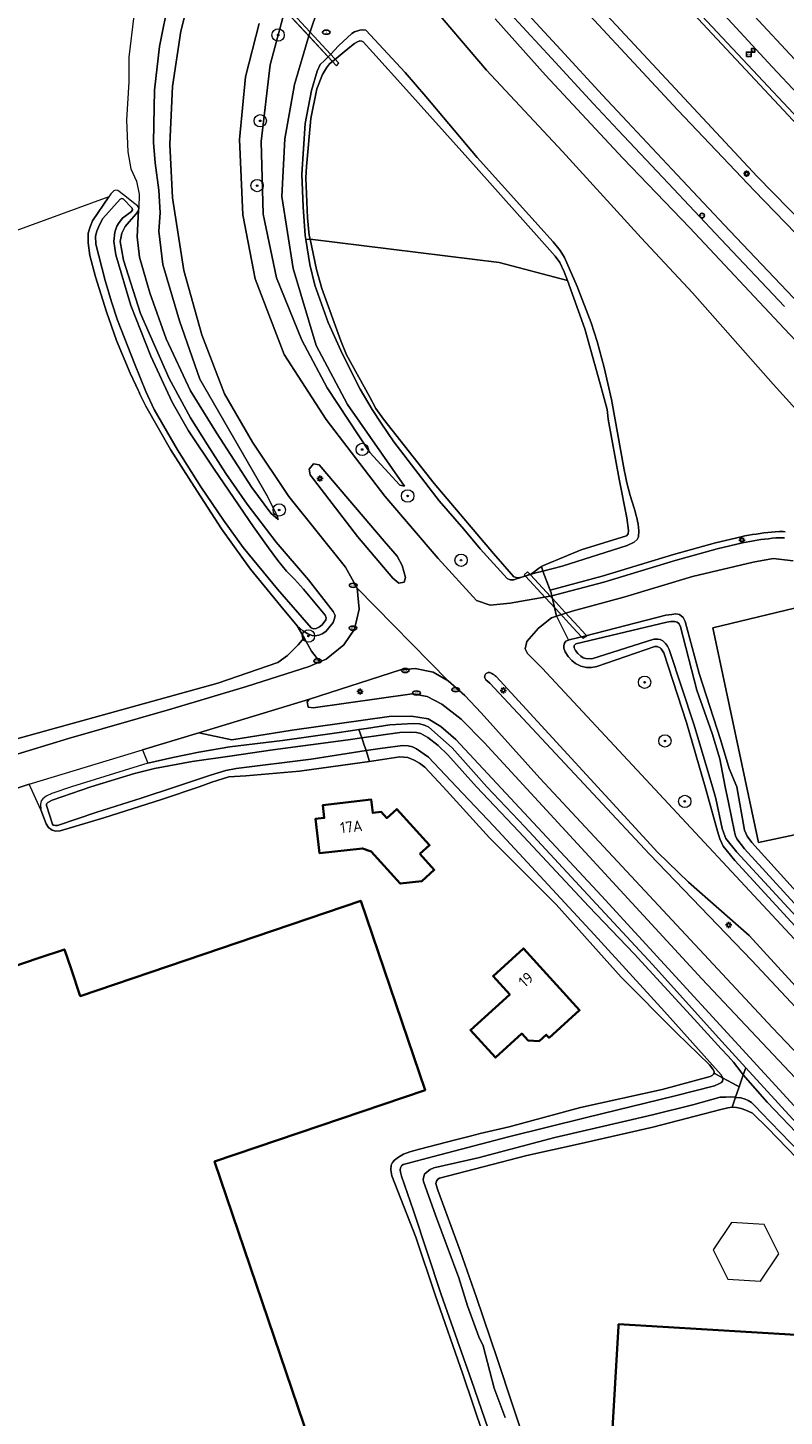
# Model space of a CAD drawing. Header units: metres. Extents: x 89394 to 92106, y 463550 to 466167.
# Tile 16 of 112: x 90284 to 90406, y 464898 to 465123. Entities that reach past the tile are written whole.
import ezdxf
from ezdxf.enums import TextEntityAlignment as Align

# ---------------------------------------------------------------- set-up
doc = ezdxf.new("R2010")
doc.units = ezdxf.units.M
for name, color, linetype, lineweight in [('B-PV-GR-BOOM-S', 90, 'Continuous', 25), ('B-PV-GR-BOUWLAND-GV', 80, 'Continuous', 13), ('B-PV-GR-GROENVOORZIENING-GV', 80, 'Continuous', 18), ('B-PV-GW-TALUD_KRUIN-G', 90, 'Continuous', 18), ('B-PV-IE-MEUBILAIR-S', 7, 'Continuous', 25), ('B-PV-IE-MEUBILAIR_WEGMEUBILAIR-G', 7, 'Continuous', 18), ('B-PV-IE-TERREINAFSCHEIDING_KUNSTMATIG_HEKWERK-G', 20, 'IE-TERREINAFSCHEIDING_KUNSTMATIG-SO', 18), ('B-PV-KW-KUNSTWERK_DUIKER-GV', 150, 'Continuous', 18), ('B-PV-OG-BEBOUWING-GV', 7, 'Continuous', 35), ('B-PV-OG-BEBOUWING-T18', 1, 'Continuous', 18), ('B-PV-OG-BEBOUWING_SCHUUR-GV', 7, 'Continuous', 18), ('B-PV-OG-TERREIN_BEGROEID-GV', 7, 'Continuous', 18), ('B-PV-OG-TERREIN_ERF-GV', 50, 'Continuous', 18), ('B-PV-OG-TERREIN_OEVER-GV', 7, 'Continuous', 18), ('B-PV-OG-WATER-GV', 130, 'Continuous', 18), ('B-PV-OG-WEG-GV', 7, 'Continuous', 18), ('B-PV-VH-VERHARDING_ASFALT-GV', 210, 'Continuous', 18), ('B-PV-VH-VERHARDING_OPEN-GV', 40, 'Continuous', 18), ('B-PV-VH-VERHARDING_OPEN_TEGEL-GV', 90, 'Continuous', 18)]:
    doc.layers.add(name, color=color, linetype=linetype, lineweight=lineweight)
doc.styles.add('NLCS-ISO', font='NLCS-ISO.ttf')
doc.styles.add('NLCS-ISO-M500-T18', font='NLCS-ISO.ttf', dxfattribs={"height": 0.9})
doc.linetypes.add('IE-TERREINAFSCHEIDING_KUNSTMATIG-SO', pattern='A,4,[82,NLCS.SHX,S=0.75,R=90,X=0,Y=0],4,-2', length=10)

# ---------------------------------------------------------------- blocks, each defined once
blk = doc.blocks.new('SIE-MEUBILAIR_BORD_WEGWIJZER-SO')
blk.add_lwpolyline([(-0.75, -0.75), (0.75, -0.75), (0.75, 0.75), (-0.75, 0.75)], close=True)
at = {"style": 'NLCS-ISO'}
blk.add_text('ww', height=0.75, dxfattribs=at).set_placement((0, 0.125), align=Align.MIDDLE_CENTER)
blk = doc.blocks.new('SIE-MEUBILAIR_BORD_WAARSCHUWINGSHEK-SO')
blk.add_lwpolyline([(-0.5625, -0.5625), (0.5625, -0.5625), (0.5625, 0.5625), (-0.5625, 0.5625)], close=True)
at = {"style": 'NLCS-ISO'}
blk.add_text('wh', height=0.7, dxfattribs=at).set_placement((0, 0), align=Align.MIDDLE_CENTER)
blk = doc.blocks.new('SIE-MEUBILAIR_BORD_VERKEER-SO')
blk.add_lwpolyline([(-0.5625, -0.5625), (0.5625, -0.5625), (0.5625, 0.5625), (-0.5625, 0.5625)], close=True)
at = {"style": 'NLCS-ISO'}
blk.add_text('vb', height=0.75, dxfattribs=at).set_placement((0, 0), align=Align.MIDDLE_CENTER)
blk = doc.blocks.new('SIE-MEUBILAIR_PAAL_LICHTMAST-SO')
for points in [[(-0.62, 0), (-1, 0)], [(-0.71, 0.71), (-0.44, 0.44)], [(0, 1), (0, 0.62)], [(0.44, 0.44), (0.71, 0.71)], [(1, 0), (0.62, 0)], [(-0.71, -0.71), (-0.44, -0.44)], [(0, -0.62), (0, -1)], [(0.44, -0.44), (0.71, -0.71)]]:
    blk.add_lwpolyline(points)
blk.add_circle((0, 0), 0.5)
blk = doc.blocks.new('SIE-MEUBILAIR_PAAL_VERKEERSBORD-SO')
blk.add_circle((0, 0), 0.75)
at = {"style": 'NLCS-ISO'}
blk.add_text('vb', height=0.75, dxfattribs=at).set_placement((0, 0.07), align=Align.MIDDLE_CENTER)
blk = doc.blocks.new('SIE-MEUBILAIR_PUT_RIOOLPUT-SO')
blk.add_ellipse((0, 0), major_axis=(1.25, 0), ratio=0.54)
at = {"style": 'NLCS-ISO'}
blk.add_text('ri', height=0.75, dxfattribs=at).set_placement((-0.04, 0.07), align=Align.MIDDLE_CENTER)
blk = doc.blocks.new('SIE-MEUBILAIR_PUT_KOLK-SO')
blk.add_ellipse((0, 0), major_axis=(1.25, 0), ratio=0.54)
at = {"style": 'NLCS-ISO'}
blk.add_text('klk', height=0.75, dxfattribs=at).set_placement((0.03, 0), align=Align.MIDDLE_CENTER)
blk = doc.blocks.new('SGR-BOOM_GBKN-SO')
at = {"linetype": 'ByBlock', "lineweight": 18}
h = blk.add_hatch(color=0, dxfattribs=at)
h.dxf.hatch_style = 1
edge = h.paths.add_edge_path()
edge.add_arc((0, 0), 0.25, 0, 360)
at = {"color": 0, "linetype": 'ByBlock', "lineweight": 18}
for radius in [2, 0.25]:
    blk.add_circle((0, 0), radius, dxfattribs=at)
at = {"color": 0, "linetype": 'ByBlock', "lineweight": 18, "style": 'NLCS-ISO'}
blk.add_attdef('SOORT', (2.5, 0), '', height=1.5, dxfattribs=at)

msp = doc.modelspace()

# ---------------------------------------------------------------- linework, layer by layer
at = {"layer": 'B-PV-GR-BOUWLAND-GV', "flags": 128}
for points in [[(90328.24, 465024.071), (90327.112, 465026.027), (90324.489, 465029.239), (90319.597, 465035.235), (90318.439, 465036.788), (90314.878, 465041.767), (90310.432, 465048.578), (90306.616, 465054.56), (90302.622, 465061.62), (90301.635, 465063.529), (90301.586, 465063.718), (90301.549, 465063.863), (90301.387, 465064.212), (90301.026, 465064.985), (90300.091, 465066.945), (90297.867, 465072.252), (90296.249, 465076.86), (90294.466, 465082.534), (90293.538, 465085.992), (90293.282, 465088.02), (90293.303, 465089.583), (90293.585, 465090.617), (90293.97, 465091.598), (90296.611, 465095.494), (90250.826, 465078.759)], [(90163.928, 464970.299), (90168.815, 464971.527), (90171.28, 464970.787), (90177.207, 464971.951), (90273.107, 465005.399), (90314.276, 465016.783), (90324.013, 465020.092), (90325.57, 465021.231), (90327.289, 465022.984), (90328.24, 465024.071)]]:
    msp.add_lwpolyline(points, dxfattribs=at)
at = {"layer": 'B-PV-GR-GROENVOORZIENING-GV', "flags": 128}
for points in [[(90407.473, 465036.562), (90404.198, 465036.914), (90400.968, 465036.35), (90391.16, 465034.04), (90380.037, 465030.662), (90371.642, 465028.405), (90369.123, 465027.579), (90368.334, 465027.321), (90366.195, 465025.671), (90364.327, 465023.511), (90364.055, 465022.323), (90364.417, 465021.574), (90366.819, 465019.185), (90422.977, 464958.851)], [(90409.572, 464975.458), (90398.004, 464988.044), (90396.126, 464990.37), (90395.58, 464991.556), (90395.203, 464992.824), (90393.192, 465000), (90390.177, 465010.392), (90386.532, 465021.663), (90386.054, 465022.335), (90385.915, 465022.491), (90385.444, 465022.689), (90385.034, 465022.707), (90375.677, 465019.435), (90374.778, 465019.306), (90373.971, 465019.291), (90373.051, 465019.508), (90372.198, 465019.929), (90371.615, 465020.411), (90371.022, 465021.072), (90370.532, 465021.847), (90370.322, 465022.414), (90370.302, 465022.837), (90370.409, 465023.22), (90370.657, 465023.537), (90371.082, 465023.725), (90371.161, 465023.749), (90373.888, 465024.446), (90386.856, 465027.757), (90387.806, 465027.898), (90388.473, 465027.966), (90389.035, 465027.869), (90389.631, 465027.387), (90389.981, 465026.717), (90392.228, 465018.321), (90395.675, 465007.616), (90397.112, 465002.921), (90398.352, 465000), (90399.584, 464992.935), (90400.021, 464992.003), (90400.765, 464990.955), (90410.034, 464980.729)], [(90417.84, 464994.38), (90401.847, 464990.991), (90394.416, 465025.739), (90410.593, 465029.592)]]:
    msp.add_lwpolyline(points, dxfattribs=at)
at = {"layer": 'B-PV-GW-TALUD_KRUIN-G', "flags": 128}
msp.add_lwpolyline([(90481.565, 465006.145), (90467.77, 465017.34), (90451.246, 465030.417), (90443.358, 465037.094), (90436.661, 465042.626), (90435.063, 465044.103), (90429.571, 465049.605), (90414.565, 465065.135), (90405.984, 465074.155), (90390.718, 465090.494), (90379.856, 465101.75), (90367.37, 465115.179), (90359.172, 465124.306)], dxfattribs=at)
at = {"layer": 'B-PV-IE-MEUBILAIR_WEGMEUBILAIR-G', "flags": 128}
msp.add_lwpolyline([(90488.898, 465023.571), (90488.115, 465024.404), (90482.914, 465029.914), (90446.475, 465068.092), (90441.088, 465073.694), (90411.582, 465104.601), (90369.691, 465149.343), (90326.25, 465196.536), (90280.536, 465246.816), (90224.754, 465309.554), (90174.204, 465366.298), (90150.214, 465393.197), (90128.736, 465416.877), (90125.892, 465420.082), (90123.053, 465423.292), (90120.22, 465426.507), (90117.393, 465429.727), (90114.572, 465432.952), (90079.402, 465473.347)], dxfattribs=at)
at = {"layer": 'B-PV-IE-TERREINAFSCHEIDING_KUNSTMATIG_HEKWERK-G', "flags": 128}
for points in [[(90366.761, 465035.394), (90366.89, 465034.916)], [(90368.236, 465031.405), (90366.89, 465034.916)], [(90368.387, 465030.876), (90369.123, 465027.579)], [(90369.123, 465027.579), (90371.082, 465023.725)]]:
    msp.add_lwpolyline(points, dxfattribs=at)
at = {"layer": 'B-PV-KW-KUNSTWERK_DUIKER-GV', "flags": 128}
for points in [[(90303.65, 465149.818), (90303.249, 465149.228), (90333.506, 465116.685), (90333.904, 465117.143)], [(90368.524, 465030.389), (90368.133, 465030.813), (90364.901, 465034.319), (90364.453, 465034.805), (90363.89, 465034.307), (90364.101, 465034.079), (90367.311, 465030.612), (90368.966, 465028.823), (90369.711, 465028.019), (90371.186, 465026.425), (90373.119, 465024.338), (90373.404, 465024.03), (90374.035, 465024.412), (90373.894, 465024.565), (90371.972, 465026.65), (90370.489, 465028.258)]]:
    msp.add_lwpolyline(points, close=True, dxfattribs=at)
at = {"layer": 'B-PV-OG-BEBOUWING-GV', "flags": 128}
for points in [[(90347.01, 464989.105), (90348.563, 464990.507), (90343.253, 464996.368), (90341.649, 464994.925), (90340.734, 464995.913), (90339.361, 464995.767), (90339.14, 464997.916), (90331.3, 464997.034), (90331.523, 464994.946), (90330.541, 464994.846), (90330.125, 464994.8), (90330.734, 464989.244), (90337.69, 464990.008), (90339.095, 464989.492), (90343.814, 464984.309), (90347.317, 464984.688), (90349.342, 464986.522)], [(90203.843, 464851.331), (90219.186, 464805.809), (90344.444, 464848.599), (90329.177, 464893.896), (90313.746, 464939.343), (90347.84, 464950.864), (90337.44, 464981.53), (90292.005, 464966.093), (90290.51, 464970.488), (90289.428, 464973.669), (90285.215, 464972.235), (90266.697, 464965.931), (90261.534, 464981.088), (90230.836, 464970.68), (90170.251, 464950.139), (90188.318, 464896.997)], [(90366.34, 464958.815), (90367.479, 464959.85), (90367.937, 464959.347), (90372.871, 464963.805), (90363.777, 464973.81), (90358.863, 464969.344), (90361.554, 464966.384), (90355.19, 464960.599), (90359.232, 464956.152), (90363.51, 464960.04), (90364.525, 464958.922)], [(90404.438, 464881.429), (90404.123, 464876.138), (90418.099, 464875.307), (90418.753, 464886.318), (90413.169, 464886.65), (90413.505, 464892.304), (90413.934, 464892.278), (90415.037, 464910.839), (90379.186, 464912.969), (90379.167, 464912.651), (90378.073, 464894.244), (90409.074, 464892.402), (90408.734, 464886.674), (90407.51, 464886.766), (90404.765, 464886.929)]]:
    msp.add_lwpolyline(points, close=True, dxfattribs=at)
at = {"layer": 'B-PV-OG-BEBOUWING_SCHUUR-GV', "flags": 128}
msp.add_lwpolyline([(90394.512, 464925.028), (90396.881, 464920.286), (90402.182, 464919.962), (90405.114, 464924.381), (90402.744, 464929.123), (90397.443, 464929.447)], close=True, dxfattribs=at)
at = {"layer": 'B-PV-OG-TERREIN_BEGROEID-GV', "flags": 128}
for points in [[(90259.444, 464997.987), (90277.304, 465003.915), (90290.115, 465007.791), (90306.816, 465012.578), (90318.91, 465016.243), (90329.058, 465019.471), (90330.815, 465020.226), (90329.466, 465021.945), (90328.24, 465024.071), (90327.289, 465022.984), (90325.57, 465021.231), (90324.013, 465020.092), (90314.276, 465016.783), (90273.107, 465005.399), (90177.207, 464971.951), (90171.28, 464970.787), (90168.815, 464971.527), (90163.928, 464970.299)], [(90408.203, 464947.681), (90376.387, 464982.339), (90352.814, 465007.664), (90350.37, 465009.725), (90348.345, 465010.971), (90345.637, 465011.429), (90342.007, 465011.336), (90326.348, 465009.142), (90316.543, 465007.579), (90311.182, 465008.734), (90302.107, 465005.974), (90302.958, 465003.783), (90307.004, 465004.743), (90311.218, 465005.61), (90316.251, 465006.431), (90324.738, 465007.495), (90333.533, 465008.692), (90335.78, 465009.042), (90337.106, 465009.248), (90338.354, 465009.442), (90342.158, 465010.034), (90345.889, 465010.229), (90346.951, 465010.163), (90347.73, 465009.961), (90348.443, 465009.644), (90352.255, 465006.288), (90357.839, 465000), (90364.002, 464993.5), (90374.908, 464981.737), (90384.651, 464971.224), (90395.912, 464958.755), (90399.777, 464954.512), (90407.921, 464945.574)]]:
    msp.add_lwpolyline(points, dxfattribs=at)
at = {"layer": 'B-PV-OG-TERREIN_ERF-GV', "flags": 128}
for points in [[(90358.947, 464890.161), (90353.975, 464904.878), (90349.456, 464917.764), (90346.322, 464927.096), (90342.438, 464937.027), (90342.282, 464937.955), (90342.348, 464938.712), (90342.578, 464939.158), (90342.892, 464939.547), (90343.516, 464940.044), (90344.364, 464940.51), (90345.379, 464940.89), (90346.957, 464941.319), (90352.786, 464942.814), (90355.152, 464943.401), (90356.758, 464943.857), (90361.459, 464944.946), (90373.036, 464948.051), (90386.211, 464950.995), (90393.985, 464953.11), (90394.352, 464953.246), (90394.551, 464953.44), (90394.666, 464953.635), (90394.641, 464953.916), (90394.422, 464954.284), (90393.898, 464954.992), (90388.576, 464960.142), (90379.6, 464969.185), (90369.059, 464980.943), (90358.281, 464991.694), (90350.794, 465000), (90347.799, 465003.14), (90346.936, 465003.805), (90346.058, 465004.277), (90345.039, 465004.701), (90343.759, 465004.807), (90338.835, 465004.089), (90337.636, 465003.914), (90327.522, 465002.509), (90318.826, 465001.765), (90316.068, 465001.571), (90313.29, 465000.71), (90311.245, 465000), (90305.176, 464997.946), (90295.819, 464994.953), (90288.746, 464992.856), (90288.043, 464992.781), (90287.456, 464992.957), (90286.873, 464993.413), (90286.459, 464994.008), (90285.618, 464996.237), (90283.756, 465000.393), (90278.263, 464998.609)], [(90412.668, 464935.043), (90403.363, 464944.736), (90400.841, 464947.155), (90399.808, 464947.645), (90399.054, 464947.908), (90398.27, 464948.086), (90397.625, 464948.123), (90397.576, 464948.114), (90396.894, 464947.992), (90395.74, 464947.755), (90384.727, 464944.867), (90372.622, 464942.106), (90364.318, 464940.278), (90350.18, 464936.645), (90349.925, 464936.452), (90349.668, 464936.118), (90349.607, 464935.754), (90349.686, 464935.36), (90349.929, 464934.683), (90353.506, 464924.869), (90356.158, 464917.284), (90359.538, 464907.444), (90361.994, 464899.945), (90365.588, 464889.289)]]:
    msp.add_lwpolyline(points, dxfattribs=at)
for points in [[(90348.563, 464990.507), (90347.01, 464989.105), (90349.342, 464986.522), (90347.317, 464984.688), (90343.814, 464984.309), (90339.095, 464989.492), (90337.69, 464990.008), (90330.734, 464989.244), (90330.125, 464994.8), (90330.541, 464994.846), (90331.523, 464994.946), (90331.3, 464997.034), (90339.14, 464997.916), (90339.361, 464995.767), (90340.734, 464995.913), (90341.649, 464994.925), (90343.253, 464996.368)], [(90329.177, 464893.896), (90344.444, 464848.599), (90219.186, 464805.809), (90203.843, 464851.331), (90188.318, 464896.997), (90170.251, 464950.139), (90230.836, 464970.68), (90261.534, 464981.088), (90266.697, 464965.931), (90285.215, 464972.235), (90289.428, 464973.669), (90290.51, 464970.488), (90292.005, 464966.093), (90337.44, 464981.53), (90347.84, 464950.864), (90313.746, 464939.343)], [(90366.34, 464958.815), (90364.525, 464958.922), (90363.51, 464960.04), (90359.232, 464956.152), (90355.19, 464960.599), (90361.554, 464966.384), (90358.863, 464969.344), (90363.777, 464973.81), (90372.871, 464963.805), (90367.937, 464959.347), (90367.479, 464959.85)], [(90418.753, 464886.318), (90418.099, 464875.307), (90404.123, 464876.138), (90404.438, 464881.429), (90404.765, 464886.929), (90407.51, 464886.766), (90408.734, 464886.674), (90409.074, 464892.402), (90378.073, 464894.244), (90379.167, 464912.651), (90379.186, 464912.969), (90415.037, 464910.839), (90413.934, 464892.278), (90413.505, 464892.304), (90413.169, 464886.65)]]:
    msp.add_lwpolyline(points, close=True, dxfattribs=at)
at = {"layer": 'B-PV-OG-TERREIN_OEVER-GV', "flags": 128}
for points in [[(90338.245, 465122.447), (90337.643, 465122.52), (90337.268, 465122.48), (90336.427, 465122.203), (90335.984, 465121.953), (90333.846, 465119.949), (90332.558, 465118.596), (90332.159, 465118.134), (90332.845, 465117.395), (90335.675, 465119.705), (90336.426, 465120.285), (90336.891, 465120.586), (90337.264, 465120.722), (90337.584, 465120.705), (90337.839, 465120.599), (90339.392, 465118.849), (90344.861, 465112.833), (90354.773, 465101.774), (90365.896, 465089.29), (90368.914, 465085.894), (90369.656, 465084.885), (90370.392, 465083.363), (90370.904, 465081.943), (90373.718, 465074.133), (90376.214, 465065.222), (90377.351, 465061.082), (90377.396, 465060.556), (90377.472, 465059.517), (90379.292, 465049.794), (90380.516, 465043.513), (90380.784, 465041.447), (90380.739, 465040.948), (90380.478, 465040.606), (90373.145, 465038.357), (90367.396, 465035.982), (90367.014, 465035.824), (90366.691, 465035.627), (90366.89, 465034.916), (90370.031, 465035.705), (90380.592, 465039.071), (90381.694, 465039.585), (90382.213, 465040.029), (90382.417, 465040.47), (90382.456, 465041.407), (90382.399, 465041.94), (90382.324, 465042.472), (90382.232, 465043), (90382.122, 465043.525), (90381.995, 465044.046), (90381.851, 465044.563), (90381.69, 465045.075), (90381.363, 465046.096), (90381.058, 465047.124), (90380.777, 465048.158), (90380.519, 465049.199), (90380.284, 465050.245), (90380.073, 465051.296), (90378.022, 465062.674), (90376.857, 465067.866), (90375.728, 465072.069), (90374.73, 465075.097), (90372.468, 465080.969), (90370.42, 465085.654), (90369.727, 465086.792), (90368.581, 465088.192), (90356.257, 465101.871), (90347.963, 465111.758), (90344.6, 465115.603)], [(90332.845, 465117.395), (90332.159, 465118.134), (90331.547, 465117.56), (90330.839, 465116.909), (90330.351, 465115.839), (90329.464, 465112.686), (90328.433, 465107.37), (90327.864, 465099.14), (90328.076, 465093.846), (90328.426, 465089.229), (90328.531, 465088.593), (90329.219, 465088.613), (90329.087, 465089.235), (90328.804, 465092.109), (90328.556, 465098.557), (90328.644, 465100.375), (90329.336, 465108.181), (90330.321, 465112.998), (90331.21, 465115.318), (90331.891, 465116.398), (90332.386, 465117.02)], [(90299.021, 465095.791), (90298.096, 465096.502), (90297.725, 465096.546), (90297.429, 465096.434), (90296.949, 465095.992), (90296.611, 465095.494), (90293.97, 465091.598), (90293.585, 465090.617), (90293.303, 465089.583), (90293.282, 465088.02), (90293.538, 465085.992), (90294.466, 465082.534), (90296.249, 465076.86), (90297.867, 465072.252), (90300.091, 465066.945), (90301.026, 465064.985), (90301.387, 465064.212), (90301.549, 465063.863), (90301.586, 465063.718), (90301.635, 465063.529), (90302.622, 465061.62), (90306.616, 465054.56), (90310.432, 465048.578), (90314.878, 465041.767), (90318.439, 465036.788), (90319.597, 465035.235), (90324.489, 465029.239), (90327.112, 465026.027), (90328.05, 465025.234), (90328.85, 465024.723), (90329.539, 465024.471), (90330.008, 465024.442), (90330.064, 465024.438), (90330.067, 465024.438), (90330.615, 465024.508), (90331.195, 465024.744), (90331.751, 465025.108), (90332.247, 465025.734), (90332.936, 465026.604), (90333.188, 465027.216), (90333.259, 465027.74), (90332.985, 465028.359), (90328.966, 465033.511), (90323.728, 465039.563), (90319.056, 465045.71), (90315.598, 465050.713), (90312.622, 465055.326), (90309.848, 465059.706), (90306.396, 465066.08), (90301.768, 465076.596), (90299.024, 465085.254), (90298.487, 465088.259), (90298.723, 465089.601), (90299.288, 465090.67), (90299.913, 465091.443), (90301.07, 465092.735), (90301.448, 465093.268), (90301.518, 465093.703), (90301.253, 465094.039), (90300.861, 465094.378)], [(90315.186, 465043.139), (90311.541, 465048.542), (90307.751, 465054.549), (90303.967, 465061.069), (90302.635, 465063.995), (90300.772, 465068.529), (90298.033, 465075.547), (90297.085, 465078.507), (90296.016, 465081.967), (90294.53, 465087.842), (90294.496, 465089.123), (90294.673, 465089.928), (90295.082, 465090.858), (90295.648, 465091.978), (90298.495, 465095.131), (90298.714, 465095.218), (90298.944, 465095.15), (90300.398, 465093.645), (90300.458, 465093.388), (90300.301, 465093.108), (90298.839, 465092.051), (90298.305, 465091.354), (90297.95, 465090.718), (90297.631, 465089.787), (90297.431, 465088.252), (90297.775, 465086.108), (90300.178, 465077.889), (90303.44, 465069.711), (90306.878, 465062.235), (90309.546, 465057.588), (90313.667, 465051.397), (90320.078, 465042.049), (90322.494, 465038.674), (90324.018, 465036.642), (90325.378, 465034.895), (90326.681, 465033.584), (90328.171, 465031.975), (90331.691, 465027.753), (90331.839, 465027.341), (90331.758, 465027.009), (90331.183, 465026.196), (90330.756, 465025.881), (90330.202, 465025.607), (90329.753, 465025.574), (90329.409, 465025.694), (90323.943, 465031.967), (90318.382, 465038.702)], [(90329.219, 465088.613), (90328.531, 465088.593), (90329.197, 465084.555), (90330.012, 465081.2), (90332.148, 465075.151), (90334.451, 465069.996), (90337.324, 465064.372), (90339.279, 465061.066), (90340.723, 465058.844), (90342.798, 465055.806), (90350.103, 465046.28), (90354.104, 465041.679), (90356.791, 465038.48), (90361.123, 465033.721), (90361.633, 465033.509), (90362.235, 465033.488), (90362.504, 465033.576), (90365.22, 465034.461), (90365.77, 465034.629), (90366.89, 465034.916), (90366.691, 465035.627), (90366.213, 465035.335), (90365.734, 465034.944), (90365.061, 465034.479), (90363.504, 465033.936), (90362.824, 465033.816), (90362.21, 465033.965), (90358.942, 465037.737), (90349.34, 465049.06), (90341.098, 465059.495), (90339.891, 465061.202), (90338.84, 465063.15), (90335.137, 465069.912), (90334.18, 465072.154), (90331.101, 465080.638), (90330.257, 465083.724)], [(90337.106, 465009.248), (90337.583, 465007.9), (90343.782, 465008.773), (90345.537, 465008.801), (90346.473, 465008.789), (90347.149, 465008.613), (90348.281, 465007.971), (90349.968, 465006.654), (90351.537, 465005.135), (90356.185, 465000), (90363.002, 464992.722), (90374.352, 464980.588), (90381.718, 464972.942), (90391.432, 464962.345), (90395.805, 464957.573), (90396.939, 464956.351), (90397.769, 464955.414), (90399.011, 464953.77), (90399.371, 464953.354), (90399.777, 464954.512), (90395.912, 464958.755), (90384.651, 464971.224), (90374.908, 464981.737), (90364.002, 464993.5), (90357.839, 465000), (90352.255, 465006.288), (90348.443, 465009.644), (90347.73, 465009.961), (90346.951, 465010.163), (90345.889, 465010.229), (90342.158, 465010.034), (90338.354, 465009.442)], [(90337.583, 465007.9), (90337.106, 465009.248), (90335.78, 465009.042), (90333.533, 465008.692), (90324.738, 465007.495), (90316.251, 465006.431), (90311.218, 465005.61), (90307.004, 465004.743), (90302.958, 465003.783), (90290.606, 465000), (90287.422, 464998.908), (90286.461, 464998.443), (90285.951, 464998.029), (90285.694, 464997.695), (90285.575, 464997.192), (90285.618, 464996.237), (90286.459, 464994.008), (90286.873, 464993.413), (90287.456, 464992.957), (90288.043, 464992.781), (90288.746, 464992.856), (90295.819, 464994.953), (90305.176, 464997.946), (90311.245, 465000), (90313.29, 465000.71), (90316.068, 465001.571), (90318.826, 465001.765), (90327.522, 465002.509), (90337.636, 465003.914), (90338.835, 465004.089), (90338.288, 465005.835), (90329.384, 465004.435), (90317.232, 465002.967), (90315.588, 465002.643), (90313.079, 465001.856), (90307.432, 465000), (90301.867, 464998.13), (90294.708, 464995.865), (90288.336, 464993.703), (90287.999, 464993.707), (90287.635, 464993.768), (90287.497, 464993.911), (90286.554, 464996.954), (90286.558, 464997.235), (90286.729, 464997.457), (90287.464, 464997.841), (90293.738, 465000), (90300.787, 465002.124), (90304.014, 465002.927), (90310.102, 465004.09), (90316.211, 465004.919), (90323.207, 465005.955), (90335.374, 465007.589)], [(90338.288, 465005.835), (90338.835, 465004.089), (90343.759, 465004.807), (90345.039, 465004.701), (90346.058, 465004.277), (90346.936, 465003.805), (90347.799, 465003.14), (90350.794, 465000), (90358.281, 464991.694), (90369.059, 464980.943), (90379.6, 464969.185), (90388.576, 464960.142), (90393.898, 464954.992), (90394.422, 464954.284), (90394.641, 464953.916), (90394.666, 464953.635), (90395.983, 464952.868), (90395.942, 464953.052), (90395.778, 464953.363), (90386.592, 464963.587), (90375.248, 464976.086), (90359, 464993.588), (90352.938, 465000), (90348.376, 465004.762), (90346.433, 465006.12), (90345.784, 465006.436), (90345.121, 465006.637), (90344.25, 465006.674), (90340.964, 465006.256)]]:
    msp.add_lwpolyline(points, close=True, dxfattribs=at)
for points in [[(90410.034, 464980.729), (90400.765, 464990.955), (90400.021, 464992.003), (90399.584, 464992.935), (90398.352, 465000), (90397.112, 465002.921), (90395.675, 465007.616), (90392.228, 465018.321), (90389.981, 465026.717), (90389.631, 465027.387), (90389.035, 465027.869), (90388.473, 465027.966), (90387.806, 465027.898), (90386.856, 465027.757), (90373.888, 465024.446), (90371.161, 465023.749), (90371.082, 465023.725), (90370.657, 465023.537), (90370.409, 465023.22), (90370.302, 465022.837), (90370.322, 465022.414), (90370.532, 465021.847), (90371.022, 465021.072), (90371.615, 465020.411), (90372.198, 465019.929), (90373.051, 465019.508), (90373.971, 465019.291), (90374.778, 465019.306), (90375.677, 465019.435), (90385.034, 465022.707), (90385.444, 465022.689), (90385.915, 465022.491), (90386.054, 465022.335), (90386.532, 465021.663), (90390.177, 465010.392), (90393.192, 465000), (90395.203, 464992.824), (90395.58, 464991.556), (90396.126, 464990.37), (90398.004, 464988.044), (90409.572, 464975.458)], [(90409.821, 464976.95), (90398.336, 464989.422), (90396.568, 464991.634), (90396.214, 464992.453), (90395.943, 464993.214), (90394.912, 464998.084), (90394.402, 465000), (90391.419, 465009.956), (90387.365, 465022.231), (90387.103, 465022.773), (90386.776, 465023.2), (90386.345, 465023.59), (90385.9, 465023.827), (90385.529, 465023.883), (90384.863, 465023.879), (90374.828, 465020.718), (90373.867, 465020.756), (90373.433, 465020.864), (90373.065, 465021.151), (90372.597, 465021.58), (90372.193, 465022.059), (90371.981, 465022.485), (90372.011, 465022.843), (90372.246, 465023.135), (90386.987, 465026.644), (90387.629, 465026.763), (90388.219, 465026.768), (90388.679, 465026.66), (90389.008, 465026.374), (90389.232, 465025.884), (90391.852, 465015.613), (90394.336, 465008.636), (90395.576, 465004.52), (90396.434, 465000), (90396.981, 464997.439), (90397.958, 464992.711), (90398.117, 464992.035), (90398.308, 464991.584), (90399.55, 464989.939), (90407.603, 464981.133)], [(90359.116, 464892.905), (90355.386, 464903.872), (90350.431, 464917.775), (90345.977, 464931.362), (90344.001, 464936.973), (90343.841, 464937.593), (90343.79, 464937.959), (90343.85, 464938.295), (90344.051, 464938.601), (90344.306, 464938.822), (90344.701, 464938.957), (90349.207, 464940.133), (90361.375, 464943.314), (90373.99, 464946.434), (90388.323, 464949.98), (90394.716, 464951.58), (90395.421, 464951.88), (90395.845, 464952.099), (90395.989, 464952.321), (90396.048, 464952.573), (90395.983, 464952.868), (90394.666, 464953.635), (90394.551, 464953.44), (90394.352, 464953.246), (90393.985, 464953.11), (90386.211, 464950.995), (90373.036, 464948.051), (90361.459, 464944.946), (90356.758, 464943.857), (90355.152, 464943.401), (90352.786, 464942.814), (90346.957, 464941.319), (90345.379, 464940.89), (90344.364, 464940.51), (90343.516, 464940.044), (90342.892, 464939.547), (90342.578, 464939.158), (90342.348, 464938.712), (90342.282, 464937.955), (90342.438, 464937.027), (90346.322, 464927.096), (90349.456, 464917.764), (90353.975, 464904.878), (90358.947, 464890.161)], [(90407.921, 464945.574), (90399.777, 464954.512), (90399.371, 464953.354), (90403.214, 464948.915), (90412.574, 464939.165)], [(90365.588, 464889.289), (90361.994, 464899.945), (90359.538, 464907.444), (90356.158, 464917.284), (90353.506, 464924.869), (90349.929, 464934.683), (90349.686, 464935.36), (90349.607, 464935.754), (90349.668, 464936.118), (90349.925, 464936.452), (90350.18, 464936.645), (90364.318, 464940.278), (90372.622, 464942.106), (90384.727, 464944.867), (90395.74, 464947.755), (90396.894, 464947.992), (90397.576, 464948.114), (90398.107, 464949.723), (90397.359, 464949.805), (90396.545, 464949.76), (90395.646, 464949.715), (90391.195, 464948.482), (90384.69, 464946.855), (90380.523, 464945.899), (90368.867, 464943.188), (90356.446, 464939.926), (90349.267, 464938.28), (90348.674, 464938.007), (90348.164, 464937.649), (90347.766, 464937.261), (90347.621, 464936.898), (90347.559, 464936.422), (90347.583, 464936.085), (90349.532, 464930.614), (90353.301, 464920.488), (90354.702, 464915.979), (90356.545, 464910.958), (90357.228, 464909.49), (90358.307, 464905.327), (90359.03, 464902.651), (90360.792, 464897.857)], [(90413.233, 464935.929), (90402.266, 464947.271), (90401.38, 464948.181), (90400.687, 464948.864), (90400.158, 464949.207), (90399.684, 464949.438), (90398.957, 464949.616), (90398.228, 464949.71), (90398.107, 464949.723), (90397.576, 464948.114), (90397.625, 464948.123), (90398.27, 464948.086), (90399.054, 464947.908), (90399.808, 464947.645), (90400.841, 464947.155), (90403.363, 464944.736), (90412.668, 464935.043)]]:
    msp.add_lwpolyline(points, dxfattribs=at)
at = {"layer": 'B-PV-OG-WATER-GV', "flags": 128}
for points in [[(90329.219, 465088.613), (90359.858, 465084.864), (90370.904, 465081.943), (90370.392, 465083.363), (90369.656, 465084.885), (90368.914, 465085.894), (90365.896, 465089.29), (90354.773, 465101.774), (90344.861, 465112.833), (90339.392, 465118.849), (90337.839, 465120.599), (90337.584, 465120.705), (90337.264, 465120.722), (90336.891, 465120.586), (90336.426, 465120.285), (90335.675, 465119.705), (90332.845, 465117.395), (90332.386, 465117.02), (90331.891, 465116.398), (90331.21, 465115.318), (90330.321, 465112.998), (90329.336, 465108.181), (90328.644, 465100.375), (90328.556, 465098.557), (90328.804, 465092.109), (90329.087, 465089.235)], [(90315.186, 465043.139), (90318.382, 465038.702), (90323.943, 465031.967), (90329.409, 465025.694), (90329.753, 465025.574), (90330.202, 465025.607), (90330.756, 465025.881), (90331.183, 465026.196), (90331.758, 465027.009), (90331.839, 465027.341), (90331.691, 465027.753), (90328.171, 465031.975), (90326.681, 465033.584), (90325.378, 465034.895), (90324.018, 465036.642), (90322.494, 465038.674), (90320.078, 465042.049), (90313.667, 465051.397), (90309.546, 465057.588), (90306.878, 465062.235), (90303.44, 465069.711), (90300.178, 465077.889), (90297.775, 465086.108), (90297.431, 465088.252), (90297.631, 465089.787), (90297.95, 465090.718), (90298.305, 465091.354), (90298.839, 465092.051), (90300.301, 465093.108), (90300.458, 465093.388), (90300.398, 465093.645), (90298.944, 465095.15), (90298.714, 465095.218), (90298.495, 465095.131), (90295.648, 465091.978), (90295.082, 465090.858), (90294.673, 465089.928), (90294.496, 465089.123), (90294.53, 465087.842), (90296.016, 465081.967), (90297.085, 465078.507), (90298.033, 465075.547), (90300.772, 465068.529), (90302.635, 465063.995), (90303.967, 465061.069), (90307.751, 465054.549), (90311.541, 465048.542)], [(90329.219, 465088.613), (90330.257, 465083.724), (90331.101, 465080.638), (90334.18, 465072.154), (90335.137, 465069.912), (90338.84, 465063.15), (90339.891, 465061.202), (90341.098, 465059.495), (90349.34, 465049.06), (90358.942, 465037.737), (90362.21, 465033.965), (90362.824, 465033.816), (90363.504, 465033.936), (90365.061, 465034.479), (90365.734, 465034.944), (90366.213, 465035.335), (90366.691, 465035.627), (90367.014, 465035.824), (90367.396, 465035.982), (90373.145, 465038.357), (90380.478, 465040.606), (90380.739, 465040.948), (90380.784, 465041.447), (90380.516, 465043.513), (90379.292, 465049.794), (90377.472, 465059.517), (90377.396, 465060.556), (90377.351, 465061.082), (90376.214, 465065.222), (90373.718, 465074.133), (90370.904, 465081.943), (90359.858, 465084.864)], [(90338.288, 465005.835), (90337.952, 465006.857), (90337.807, 465007.267), (90337.583, 465007.9), (90335.374, 465007.589), (90323.207, 465005.955), (90316.211, 465004.919), (90310.102, 465004.09), (90304.014, 465002.927), (90300.787, 465002.124), (90293.738, 465000), (90287.464, 464997.841), (90286.729, 464997.457), (90286.558, 464997.235), (90286.554, 464996.954), (90287.497, 464993.911), (90287.635, 464993.768), (90287.999, 464993.707), (90288.336, 464993.703), (90294.708, 464995.865), (90301.867, 464998.13), (90307.432, 465000), (90313.079, 465001.856), (90315.588, 465002.643), (90317.232, 465002.967), (90329.384, 465004.435)], [(90337.952, 465006.857), (90338.288, 465005.835), (90340.964, 465006.256), (90344.25, 465006.674), (90345.121, 465006.637), (90345.784, 465006.436), (90346.433, 465006.12), (90348.376, 465004.762), (90352.938, 465000), (90359, 464993.588), (90375.248, 464976.086), (90386.592, 464963.587), (90395.778, 464953.363), (90395.942, 464953.052), (90395.983, 464952.868), (90397.632, 464952.029), (90398.691, 464951.435), (90399.371, 464953.354), (90399.011, 464953.77), (90397.769, 464955.414), (90396.939, 464956.351), (90395.805, 464957.573), (90391.432, 464962.345), (90381.718, 464972.942), (90374.352, 464980.588), (90363.002, 464992.722), (90356.185, 465000), (90351.537, 465005.135), (90349.968, 465006.654), (90348.281, 465007.971), (90347.149, 465008.613), (90346.473, 465008.789), (90345.537, 465008.801), (90343.782, 465008.773), (90337.583, 465007.9), (90337.807, 465007.267)], [(90398.691, 464951.435), (90398.107, 464949.723), (90398.228, 464949.71), (90398.957, 464949.616), (90399.684, 464949.438), (90400.158, 464949.207), (90400.687, 464948.864), (90401.38, 464948.181), (90402.266, 464947.271), (90413.233, 464935.929), (90415.148, 464934.219), (90415.816, 464933.818), (90416.152, 464933.757), (90416.461, 464933.753), (90416.686, 464933.806), (90416.913, 464934), (90417.056, 464934.166), (90417.115, 464934.446), (90416.923, 464934.786), (90416.425, 464935.325), (90412.574, 464939.165), (90403.214, 464948.915), (90399.371, 464953.354)]]:
    msp.add_lwpolyline(points, close=True, dxfattribs=at)
for points in [[(90407.603, 464981.133), (90399.55, 464989.939), (90398.308, 464991.584), (90398.117, 464992.035), (90397.958, 464992.711), (90396.981, 464997.439), (90396.434, 465000), (90395.576, 465004.52), (90394.336, 465008.636), (90391.852, 465015.613), (90389.232, 465025.884), (90389.008, 465026.374), (90388.679, 465026.66), (90388.219, 465026.768), (90387.629, 465026.763), (90386.987, 465026.644), (90372.246, 465023.135), (90372.011, 465022.843), (90371.981, 465022.485), (90372.193, 465022.059), (90372.597, 465021.58), (90373.065, 465021.151), (90373.433, 465020.864), (90373.867, 465020.756), (90374.828, 465020.718), (90384.863, 465023.879), (90385.529, 465023.883), (90385.9, 465023.827), (90386.345, 465023.59), (90386.776, 465023.2), (90387.103, 465022.773), (90387.365, 465022.231), (90391.419, 465009.956), (90394.402, 465000), (90394.912, 464998.084), (90395.943, 464993.214), (90396.214, 464992.453), (90396.568, 464991.634), (90398.336, 464989.422), (90409.821, 464976.95)], [(90360.792, 464897.857), (90359.03, 464902.651), (90358.307, 464905.327), (90357.228, 464909.49), (90356.545, 464910.958), (90354.702, 464915.979), (90353.301, 464920.488), (90349.532, 464930.614), (90347.583, 464936.085), (90347.559, 464936.422), (90347.621, 464936.898), (90347.766, 464937.261), (90348.164, 464937.649), (90348.674, 464938.007), (90349.267, 464938.28), (90356.446, 464939.926), (90368.867, 464943.188), (90380.523, 464945.899), (90384.69, 464946.855), (90391.195, 464948.482), (90395.646, 464949.715), (90396.545, 464949.76), (90397.359, 464949.805), (90398.107, 464949.723), (90398.691, 464951.435), (90397.632, 464952.029), (90395.983, 464952.868), (90396.048, 464952.573), (90395.989, 464952.321), (90395.845, 464952.099), (90395.421, 464951.88), (90394.716, 464951.58), (90388.323, 464949.98), (90373.99, 464946.434), (90361.375, 464943.314), (90349.207, 464940.133), (90344.701, 464938.957), (90344.306, 464938.822), (90344.051, 464938.601), (90343.85, 464938.295), (90343.79, 464937.959), (90343.841, 464937.593), (90344.001, 464936.973), (90345.977, 464931.362), (90350.431, 464917.775), (90355.386, 464903.872), (90359.116, 464892.905)]]:
    msp.add_lwpolyline(points, dxfattribs=at)
at = {"layer": 'B-PV-OG-WEG-GV', "flags": 128}
for points in [[(90377.439, 465140.021), (90437.403, 465075.791)], [(90332.217, 465137.499), (90330.541, 465135.588), (90328.786, 465133.3), (90326.555, 465130.023), (90326.114, 465129.145), (90325.307, 465126.428), (90325.129, 465125.695), (90328.998, 465121.534), (90330.628, 465126.37)], [(90341.075, 465134.652), (90343.403, 465132.489), (90348.116, 465127.322), (90357.814, 465115.983), (90370.083, 465102.816), (90382.859, 465088.833), (90391.164, 465079.96), (90404.201, 465065.164), (90432.498, 465033.959), (90448.591, 465016.737), (90464.326, 464999.035), (90470.154, 464992.585), (90473.699, 464988.783), (90475.239, 464987.45), (90478.314, 464985.514)], [(90306.385, 465127.638), (90304.841, 465119.834), (90304.017, 465112.768), (90303.868, 465104.29), (90304.13, 465101.004), (90304.756, 465096.575), (90304.935, 465092.919), (90304.749, 465089.957), (90305.405, 465084.523), (90308.072, 465075.414), (90311.348, 465065.987), (90322.259, 465047.085), (90323.817, 465043.955), (90324.037, 465043.233), (90322.872, 465044.283), (90319.78, 465048.439), (90314.07, 465057.274), (90309.873, 465064.101), (90305.926, 465072.508), (90303.256, 465079.953), (90301.601, 465085.746), (90301.24, 465089.021), (90301.448, 465093.268), (90301.07, 465092.735), (90299.913, 465091.443), (90299.288, 465090.67), (90298.723, 465089.601), (90298.487, 465088.259), (90299.024, 465085.254), (90301.768, 465076.596), (90306.396, 465066.08), (90309.848, 465059.706), (90312.622, 465055.326), (90315.598, 465050.713), (90319.056, 465045.71), (90323.728, 465039.563), (90328.966, 465033.511), (90332.985, 465028.359), (90333.259, 465027.74), (90333.188, 465027.216), (90332.936, 465026.604), (90332.247, 465025.734), (90331.751, 465025.108), (90331.195, 465024.744), (90330.615, 465024.508), (90330.067, 465024.438), (90330.064, 465024.438), (90330.008, 465024.442), (90329.539, 465024.471), (90328.85, 465024.723), (90328.05, 465025.234), (90327.112, 465026.027), (90328.24, 465024.071), (90329.466, 465021.945), (90330.815, 465020.226), (90331.837, 465020.666), (90334.711, 465022.969), (90336.404, 465025.507), (90337.185, 465028.72), (90336.83, 465032.154), (90334.955, 465035.526), (90325.76, 465046.973), (90319.909, 465055.766), (90315.385, 465063.612), (90311.676, 465073.127), (90308.764, 465083.542), (90306.925, 465095.308), (90306.49, 465104.02), (90306.929, 465113.376), (90308.309, 465122.29), (90310.487, 465131.149)], [(90358.334, 465128.786), (90368.339, 465117.931), (90375.078, 465110.609), (90379.089, 465106.307), (90387.212, 465097.676), (90395.74, 465088.62), (90406.024, 465077.745)], [(90406.024, 465077.745), (90395.74, 465088.62), (90387.212, 465097.676), (90379.089, 465106.307), (90375.078, 465110.609), (90368.339, 465117.931), (90358.334, 465128.786)], [(90300.693, 465124.781), (90299.866, 465118.079), (90299.881, 465114.098), (90299.48, 465107.901), (90299.724, 465102.796), (90300.192, 465100.042), (90301.1, 465098), (90301.533, 465095.923), (90301.518, 465093.703), (90301.448, 465093.268), (90301.24, 465089.021), (90301.601, 465085.746), (90303.256, 465079.953), (90305.926, 465072.508), (90309.873, 465064.101), (90314.07, 465057.274), (90319.78, 465048.439), (90322.872, 465044.283), (90324.037, 465043.233), (90323.817, 465043.955), (90322.259, 465047.085), (90311.348, 465065.987), (90308.072, 465075.414), (90305.405, 465084.523), (90304.749, 465089.957), (90304.935, 465092.919), (90304.756, 465096.575), (90304.13, 465101.004), (90303.868, 465104.29), (90304.017, 465112.768), (90304.841, 465119.834), (90306.385, 465127.638)], [(90432.498, 465033.959), (90404.201, 465065.164), (90391.164, 465079.96), (90382.859, 465088.833), (90370.083, 465102.816), (90357.814, 465115.983), (90348.116, 465127.322)], [(90407.48, 465079.116), (90397.193, 465089.994), (90388.668, 465099.047), (90380.552, 465107.671), (90376.55, 465111.963), (90369.81, 465119.286), (90362.491, 465127.227)], [(90321, 465123.526), (90318.779, 465114.893), (90317.804, 465104.744), (90318.317, 465092.591), (90320.355, 465082.239), (90325.017, 465069.99), (90331.824, 465059.421), (90341.347, 465047.031), (90349.952, 465036.967), (90356.161, 465030.142), (90358.407, 465029.375), (90361.602, 465029.692), (90368.387, 465030.876), (90368.236, 465031.405), (90368.074, 465031.827), (90366.89, 465034.916), (90365.77, 465034.629), (90365.22, 465034.461), (90362.504, 465033.576), (90362.235, 465033.488), (90361.633, 465033.509), (90361.123, 465033.721), (90356.791, 465038.48), (90354.104, 465041.679), (90350.103, 465046.28), (90342.798, 465055.806), (90340.723, 465058.844), (90339.279, 465061.066), (90337.324, 465064.372), (90334.451, 465069.996), (90332.148, 465075.151), (90330.012, 465081.2), (90329.197, 465084.555), (90328.531, 465088.593), (90328.426, 465089.229), (90328.076, 465093.846), (90327.864, 465099.14), (90328.433, 465107.37), (90329.464, 465112.686), (90330.351, 465115.839), (90330.839, 465116.909), (90331.547, 465117.56), (90332.159, 465118.134), (90328.998, 465121.534), (90326.683, 465113.679), (90325.13, 465104.853), (90324.663, 465095.546), (90326.493, 465083.895), (90330.232, 465071.421), (90335.293, 465061.855), (90344.504, 465048.666), (90343.764, 465048.818), (90338.886, 465054.106), (90331.981, 465064.571), (90327.873, 465072.303), (90323.792, 465082.377), (90321.621, 465092.707), (90321.277, 465104.468), (90322.777, 465116.875), (90325.129, 465125.695)], [(90330.628, 465126.37), (90328.998, 465121.534)], [(90359.172, 465124.306), (90367.37, 465115.179), (90379.856, 465101.75), (90390.718, 465090.494), (90405.984, 465074.155), (90414.565, 465065.135)], [(90481.13, 465005.609), (90481.565, 465006.145), (90467.77, 465017.34), (90451.246, 465030.417), (90443.358, 465037.094), (90436.661, 465042.626), (90435.063, 465044.103), (90429.571, 465049.605), (90414.565, 465065.135), (90405.984, 465074.155), (90390.718, 465090.494), (90379.856, 465101.75), (90367.37, 465115.179), (90359.172, 465124.306)], [(90416.543, 465103.268), (90404.051, 465116.542), (90396.931, 465124.237)], [(90328.998, 465121.534), (90332.159, 465118.134), (90332.558, 465118.596), (90333.846, 465119.949), (90335.984, 465121.953), (90336.427, 465122.203), (90337.268, 465122.48), (90337.643, 465122.52), (90338.245, 465122.447), (90344.6, 465115.603), (90347.963, 465111.758), (90356.257, 465101.871), (90368.581, 465088.192), (90369.727, 465086.792), (90370.42, 465085.654), (90372.468, 465080.969), (90374.73, 465075.097), (90375.728, 465072.069), (90376.857, 465067.866), (90378.022, 465062.674), (90380.073, 465051.296), (90380.284, 465050.245), (90380.519, 465049.199), (90380.777, 465048.158), (90381.058, 465047.124), (90381.363, 465046.096), (90381.69, 465045.075), (90381.851, 465044.563), (90381.995, 465044.046), (90382.122, 465043.525), (90382.232, 465043), (90382.324, 465042.472), (90382.399, 465041.94), (90382.456, 465041.407), (90382.417, 465040.47), (90382.213, 465040.029), (90381.694, 465039.585), (90380.592, 465039.071), (90370.031, 465035.705), (90366.89, 465034.916), (90368.074, 465031.827), (90376.53, 465034.095), (90388.084, 465037.569), (90394.872, 465039.476), (90399.027, 465040.46), (90399.646, 465040.584), (90400.255, 465040.697), (90400.867, 465040.804), (90401.48, 465040.901), (90402.094, 465040.99), (90402.709, 465041.07), (90403.326, 465041.143), (90403.944, 465041.206), (90404.562, 465041.263), (90405.219, 465041.313), (90405.552, 465041.308), (90405.85, 465041.293), (90406.149, 465041.271)], [(90406.149, 465041.271), (90405.85, 465041.293), (90405.552, 465041.308), (90405.219, 465041.313), (90404.562, 465041.263), (90403.944, 465041.206), (90403.326, 465041.143), (90402.709, 465041.07), (90402.094, 465040.99), (90401.48, 465040.901), (90400.867, 465040.804), (90400.255, 465040.697), (90399.646, 465040.584), (90399.027, 465040.46), (90394.872, 465039.476), (90388.084, 465037.569), (90376.53, 465034.095), (90368.074, 465031.827), (90368.236, 465031.405), (90368.387, 465030.876), (90376.804, 465033.133), (90388.363, 465036.609), (90395.123, 465038.508), (90399.24, 465039.483), (90399.835, 465039.602), (90400.432, 465039.713), (90401.031, 465039.817), (90401.63, 465039.912), (90402.231, 465039.999), (90402.833, 465040.078), (90403.436, 465040.149), (90404.04, 465040.211), (90404.645, 465040.266), (90405.25, 465040.312), (90405.52, 465040.308), (90405.789, 465040.295), (90406.058, 465040.275)]]:
    msp.add_lwpolyline(points, dxfattribs=at)
for points in [[(90328.998, 465121.534), (90325.129, 465125.695), (90322.777, 465116.875), (90321.277, 465104.468), (90321.621, 465092.707), (90323.792, 465082.377), (90327.873, 465072.303), (90331.981, 465064.571), (90338.886, 465054.106), (90343.764, 465048.818), (90344.504, 465048.666), (90335.293, 465061.855), (90330.232, 465071.421), (90326.493, 465083.895), (90324.663, 465095.546), (90325.13, 465104.853), (90326.683, 465113.679)], [(90351.578, 465017.136), (90349.153, 465018.523), (90346.235, 465019.138), (90343.864, 465018.943), (90329.145, 465014.187), (90328.724, 465013.713), (90328.905, 465012.876), (90329.737, 465012.753), (90345.753, 465015.009), (90348.193, 465014.599), (90350.557, 465013.333), (90353.695, 465010.945), (90357.43, 465007.179), (90392.683, 464968.883), (90413.963, 464946.29), (90419.168, 464940.156), (90420.489, 464939.805), (90421.807, 464940.332), (90422.811, 464941.321), (90404.082, 464960.948), (90366.44, 465001.404), (90356.905, 465011.943), (90354.303, 465014.755)]]:
    msp.add_lwpolyline(points, close=True, dxfattribs=at)
at = {"layer": 'B-PV-VH-VERHARDING_ASFALT-GV', "flags": 128}
for points in [[(90409.295, 465116.043), (90406.981, 465118.526), (90401.853, 465124.016), (90399.609, 465126.452), (90398.605, 465127.544), (90398.241, 465127.94), (90394.002, 465132.552), (90382.753, 465144.741), (90379.992, 465142.561), (90396.931, 465124.237), (90404.051, 465116.542), (90416.543, 465103.268), (90431.985, 465086.783), (90448.236, 465069.47), (90450.955, 465071.832), (90444.149, 465079.008), (90432.237, 465091.715), (90419.795, 465104.982), (90412.22, 465112.905)], [(90343.613, 465032.95), (90342.643, 465033.741), (90336.882, 465040.518), (90329.234, 465050.491), (90329.063, 465051.425), (90329.803, 465052.275), (90330.695, 465052.079), (90341.239, 465039.743), (90343.334, 465037.338), (90344.142, 465035.792), (90344.662, 465033.847), (90344.463, 465033.132)]]:
    msp.add_lwpolyline(points, close=True, dxfattribs=at)
for points in [[(90362.491, 465127.227), (90369.81, 465119.286), (90376.55, 465111.963), (90380.552, 465107.671), (90388.668, 465099.047), (90397.193, 465089.994), (90407.48, 465079.116), (90414.464, 465071.663), (90423.115, 465062.574), (90426.23, 465059.408), (90427.867, 465057.844), (90428.903, 465057.024), (90431.044, 465055.002), (90432.559, 465053.609), (90445.891, 465067.051), (90437.403, 465075.791), (90377.439, 465140.021)], [(90310.487, 465131.149), (90308.309, 465122.29), (90306.929, 465113.376), (90306.49, 465104.02), (90306.925, 465095.308), (90308.764, 465083.542), (90311.676, 465073.127), (90315.385, 465063.612), (90319.909, 465055.766), (90325.76, 465046.973), (90334.955, 465035.526), (90336.83, 465032.154), (90351.578, 465017.136), (90354.303, 465014.755), (90356.905, 465011.943), (90366.44, 465001.404), (90404.082, 464960.948), (90422.811, 464941.321)], [(90409.505, 465087.905), (90401.165, 465096.452), (90388.767, 465109.542), (90368.094, 465131.83)], [(90376.587, 465125.658), (90401.594, 465098.781), (90411.924, 465088.275)], [(90422.977, 464958.851), (90366.819, 465019.185), (90364.417, 465021.574), (90364.055, 465022.323), (90364.327, 465023.511), (90366.195, 465025.671), (90368.334, 465027.321), (90369.123, 465027.579), (90368.387, 465030.876), (90361.602, 465029.692), (90358.407, 465029.375), (90356.161, 465030.142), (90349.952, 465036.967), (90341.347, 465047.031), (90331.824, 465059.421), (90325.017, 465069.99), (90320.355, 465082.239), (90318.317, 465092.591), (90317.804, 465104.744), (90318.779, 465114.893), (90321, 465123.526)], [(90401.853, 465124.016), (90406.981, 465118.526)], [(90278.263, 464998.609), (90283.756, 465000.393), (90302.107, 465005.974), (90311.182, 465008.734), (90329.145, 465014.187), (90343.864, 465018.943), (90346.235, 465019.138), (90349.153, 465018.523), (90351.578, 465017.136), (90336.83, 465032.154), (90337.185, 465028.72), (90336.404, 465025.507), (90334.711, 465022.969), (90331.837, 465020.666), (90330.815, 465020.226), (90329.058, 465019.471), (90318.91, 465016.243), (90306.816, 465012.578), (90290.115, 465007.791), (90277.304, 465003.915)], [(90426.777, 464944.097), (90400.742, 464971.852), (90384.192, 464989.094), (90358.353, 465016.763), (90357.688, 465017.29), (90357.609, 465017.389), (90357.548, 465017.501), (90357.509, 465017.622), (90357.492, 465017.748), (90357.497, 465017.875), (90357.524, 465017.999), (90357.574, 465018.116), (90357.643, 465018.222), (90357.73, 465018.315), (90357.832, 465018.39), (90357.946, 465018.447), (90358.068, 465018.482), (90358.194, 465018.495), (90358.321, 465018.485), (90358.444, 465018.453), (90358.638, 465018.342), (90358.828, 465018.224), (90359.014, 465018.099), (90359.195, 465017.968), (90359.371, 465017.83), (90385.53, 464989.363), (90390.498, 464984.533), (90400.32, 464975.896), (90428.168, 464945.489)], [(90413.963, 464946.29), (90392.683, 464968.883), (90357.43, 465007.179), (90353.695, 465010.945), (90350.557, 465013.333), (90348.193, 465014.599), (90345.753, 465015.009), (90329.737, 465012.753), (90328.905, 465012.876), (90328.724, 465013.713), (90329.145, 465014.187), (90311.182, 465008.734), (90316.543, 465007.579), (90326.348, 465009.142), (90342.007, 465011.336), (90345.637, 465011.429), (90348.345, 465010.971), (90350.37, 465009.725), (90352.814, 465007.664), (90376.387, 464982.339), (90408.203, 464947.681)]]:
    msp.add_lwpolyline(points, dxfattribs=at)
at = {"layer": 'B-PV-VH-VERHARDING_OPEN-GV', "flags": 128}
for points in [[(90406.058, 465040.275), (90405.789, 465040.295), (90405.52, 465040.308), (90405.25, 465040.312), (90404.645, 465040.266), (90404.04, 465040.211), (90403.436, 465040.149), (90402.833, 465040.078), (90402.231, 465039.999), (90401.63, 465039.912), (90401.031, 465039.817), (90400.432, 465039.713), (90399.835, 465039.602), (90399.24, 465039.483), (90395.123, 465038.508), (90388.363, 465036.609), (90376.804, 465033.133), (90368.387, 465030.876), (90369.123, 465027.579), (90371.642, 465028.405), (90380.037, 465030.662), (90391.16, 465034.04), (90400.968, 465036.35), (90404.198, 465036.914), (90407.473, 465036.562)], [(90410.593, 465029.592), (90394.416, 465025.739), (90401.847, 464990.991), (90417.84, 464994.38)]]:
    msp.add_lwpolyline(points, dxfattribs=at)
at = {"layer": 'B-PV-VH-VERHARDING_OPEN_TEGEL-GV', "flags": 128}
for points in [[(90368.094, 465131.83), (90388.767, 465109.542), (90401.165, 465096.452), (90409.505, 465087.905)], [(90411.924, 465088.275), (90401.594, 465098.781), (90376.587, 465125.658)], [(90428.168, 464945.489), (90400.32, 464975.896), (90390.498, 464984.533), (90385.53, 464989.363), (90359.371, 465017.83), (90359.195, 465017.968), (90359.014, 465018.099), (90358.828, 465018.224), (90358.638, 465018.342), (90358.444, 465018.453), (90358.321, 465018.485), (90358.194, 465018.495), (90358.068, 465018.482), (90357.946, 465018.447), (90357.832, 465018.39), (90357.73, 465018.315), (90357.643, 465018.222), (90357.574, 465018.116), (90357.524, 465017.999), (90357.497, 465017.875), (90357.492, 465017.748), (90357.509, 465017.622), (90357.548, 465017.501), (90357.609, 465017.389), (90357.688, 465017.29), (90358.353, 465016.763), (90384.192, 464989.094), (90400.742, 464971.852), (90426.777, 464944.097)]]:
    msp.add_lwpolyline(points, dxfattribs=at)
msp.add_lwpolyline([(90344.662, 465033.847), (90344.142, 465035.792), (90343.334, 465037.338), (90341.239, 465039.743), (90330.695, 465052.079), (90329.803, 465052.275), (90329.063, 465051.425), (90329.234, 465050.491), (90336.882, 465040.518), (90342.643, 465033.741), (90343.613, 465032.95), (90344.463, 465033.132)], close=True, dxfattribs=at)

# ---------------------------------------------------------------- block references
at = {"layer": 'B-PV-GR-BOOM-S', "xscale": 0.5, "yscale": 0.5, "zscale": 0.5}
for p in [(90324.052, 465121.686), (90321.146, 465107.797), (90320.65, 465097.308), (90337.664, 465054.591), (90345.024, 465047.06), (90324.22, 465044.797), (90353.667, 465036.663), (90328.959, 465024.397), (90383.398, 465016.901), (90386.686, 465007.404), (90389.892, 464997.622)]:
    msp.add_blockref('SGR-BOOM_GBKN-SO', p, dxfattribs=at)
at = {"layer": 'B-PV-IE-MEUBILAIR-S', "xscale": 0.5, "yscale": 0.5, "zscale": 0.5}
for name, p in [('SIE-MEUBILAIR_PUT_RIOOLPUT-SO', (90331.842, 465122.139)), ('SIE-MEUBILAIR_BORD_WEGWIJZER-SO', (90400.26, 465118.557)), ('SIE-MEUBILAIR_BORD_WAARSCHUWINGSHEK-SO', (90400.975, 465119.205)), ('SIE-MEUBILAIR_PAAL_LICHTMAST-SO', (90399.914, 465099.247)), ('SIE-MEUBILAIR_BORD_VERKEER-SO', (90399.914, 465099.247)), ('SIE-MEUBILAIR_PAAL_VERKEERSBORD-SO', (90392.702, 465092.461)), ('SIE-MEUBILAIR_PAAL_LICHTMAST-SO', (90330.818, 465049.884)), ('SIE-MEUBILAIR_PAAL_LICHTMAST-SO', (90399.154, 465039.927)), ('SIE-MEUBILAIR_PUT_KOLK-SO', (90336.206, 465032.609)), ('SIE-MEUBILAIR_PUT_KOLK-SO', (90336.159, 465025.675)), ('SIE-MEUBILAIR_PUT_KOLK-SO', (90330.435, 465020.369)), ('SIE-MEUBILAIR_PUT_KOLK-SO', (90344.636, 465018.813)), ('SIE-MEUBILAIR_PAAL_LICHTMAST-SO', (90337.318, 465015.404)), ('SIE-MEUBILAIR_PUT_KOLK-SO', (90346.454, 465015.177)), ('SIE-MEUBILAIR_PUT_KOLK-SO', (90352.785, 465015.7)), ('SIE-MEUBILAIR_PAAL_LICHTMAST-SO', (90360.526, 465015.595)), ('SIE-MEUBILAIR_PAAL_LICHTMAST-SO', (90396.995, 464977.612))]:
    msp.add_blockref(name, p, dxfattribs=at)

# ---------------------------------------------------------------- texts
at = {"layer": 'B-PV-OG-BEBOUWING-T18', "style": 'NLCS-ISO-M500-T18'}
for s, rotation, p in [('17A', 6.4, (90335.888, 464993.525)), ('19', 42.2, (90364.179, 464968.77))]:
    msp.add_text(s, height=1.8, rotation=rotation, dxfattribs=at).set_placement(p, align=Align.MIDDLE)

doc.saveas('drawing.dxf')
